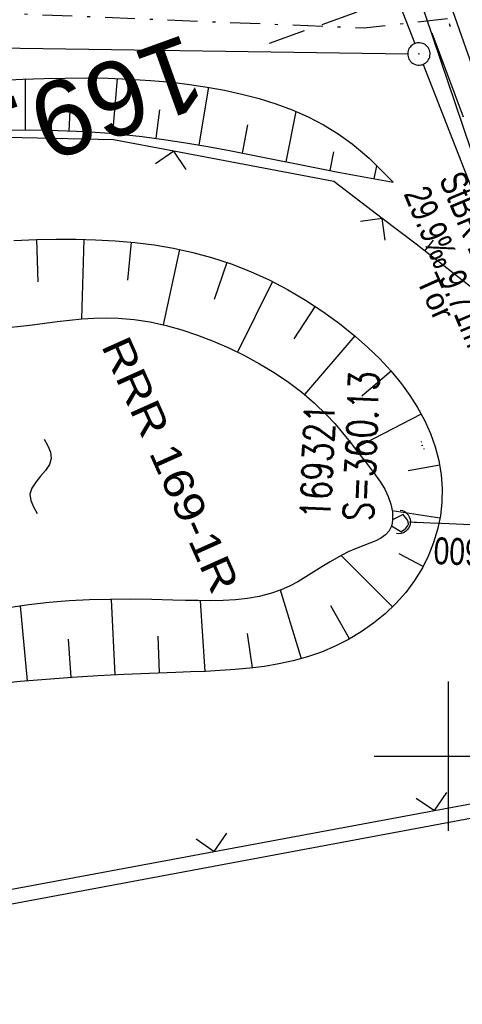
# Model space of a CAD drawing. Extents: x 509202 to 509841, y 456298 to 457260.
# Tile 12 of 56: x 509571 to 509601, y 456483 to 456549. Entities that reach past the tile are written whole.
import ezdxf
from ezdxf.enums import TextEntityAlignment as Align

# ---------------------------------------------------------------- set-up
doc = ezdxf.new("R2010")
doc.units = 0
doc.header["$LTSCALE"] = 10
doc.header["$MEASUREMENT"] = 0
for name, pattern in [('ACAD_ISO14W100', [25.5, 12, -3, 0.5, -3, 0.5, -3, 0.5, -3]), ('LT00', [0]), ('LT08', [0.42, 0.2, -0.1, 0.02, -0.1]), ('LT12', [0.4, 0.3, -0.1]), ('LT17', [0.15, 0.1, -0.05]), ('STRICHLINIE2', [0.375, 0.25, -0.125])]:
    doc.linetypes.add(name, pattern=pattern)
doc.layers.get('0').update_dxf_attribs({"linetype": 'LT00'})
for name, color, linetype in [('--EK_Haltung', 7, 'STRICHLINIE2'), ('--EK_Haltung-Text', 140, 'LT00'), ('--EK_RRB', 181, 'LT00'), ('--EK_Schacht-Text', 5, 'LT00'), ('--EK_ST-93-1', 30, 'LT17'), ('--EL_DFK_AB_L', 21, 'LT00'), ('--EL_DFK_AB_P', 7, 'LT00'), ('--EL_Haltung', 182, 'STRICHLINIE2'), ('--EL_Haltung-Text', 182, 'LT00'), ('--EL_RRB', 181, 'LT00'), ('--WASSER_NUTZUNG', 180, 'Continuous'), ('DFK_AB_L', 21, 'LT00'), ('DFK_AB_P', 7, 'LT00'), ('DFK_TOPO-ANL', 252, 'LT00'), ('DL', 182, 'LT12'), ('RRB_TEXT', 184, 'Continuous'), ('STROM_UNTER', 80, 'LT08'), ('TELEKOM', 210, 'ACAD_ISO14W100'), ('TOR_TEXT_A', 11, 'Continuous'), ('V114_BOESCH', 250, 'LT00'), ('V114_BOSCHUNG', 250, 'LT00'), ('V114_GRABEN', 250, 'LT00'), ('V114_RASTER', 250, 'LT00'), ('V114_UK_DURCH', 182, 'LT00'), ('V114_ZAUN', 40, 'LT00')]:
    doc.layers.add(name, color=color, linetype=linetype)
doc.styles.add('Beschrift', font='ARIAL.TTF')
doc.styles.add('Haltungsbeschriftung', font='ARIAL.TTF', dxfattribs={"width": 0.75})
doc.styles.add('schachtbeschriftung', font='romans.shx', dxfattribs={"width": 0.75, "height": 2})
doc.styles.add('UNIR-H', font='unir_h.shx', dxfattribs={"width": 0.8})

# ---------------------------------------------------------------- blocks, each defined once
blk = doc.blocks.new('SYMB7294')
at = {"color": 0, "linetype": 'ByBlock'}
for p, q in [((-0.25, 0), (-0.25, 0.05)), ((0, 0), (0, 0.1)), ((0.25, 0), (0.25, 0.05))]:
    blk.add_line(p, q, dxfattribs=at)
blk = doc.blocks.new('SYMB0003')
at = {"color": 0, "linetype": 'ByBlock'}
for p, q in [((-0.015712, 0), (0.010166, 0.012015)), ((0, -0.021257), (-0.015712, 0)), ((0.010166, 0.012015), (0, -0.021257))]:
    blk.add_line(p, q, dxfattribs=at)
for points in [[(-0.031395, 0.499013), (-0.093691, 0.491144), (-0.154509, 0.475528), (-0.21289, 0.452414), (-0.267913, 0.422164), (-0.318712, 0.385257), (-0.364484, 0.342274), (-0.404509, 0.293893), (-0.438154, 0.240877), (-0.464888, 0.184062), (-0.484292, 0.124345), (-0.496058, 0.062667), (-0.5, 0)], [(0.5, 0), (0.496057, 0.062667), (0.484292, 0.124345), (0.464888, 0.184062), (0.438153, 0.240877), (0.404509, 0.293893), (0.364484, 0.342274), (0.318712, 0.385257), (0.267913, 0.422164), (0.21289, 0.452414), (0.154509, 0.475528), (0.093691, 0.491144), (0.031395, 0.499013), (-0.031395, 0.499013)], [(-0.5, 0), (-0.496058, -0.062667), (-0.484292, -0.124345), (-0.464888, -0.184062), (-0.438154, -0.240877), (-0.404509, -0.293893), (-0.364485, -0.342274), (-0.318712, -0.385257), (-0.267914, -0.422164), (-0.21289, -0.452414), (-0.154509, -0.475529), (-0.093691, -0.491144), (-0.031395, -0.499014), (0.031395, -0.499014)], [(0.031395, -0.499014), (0.093691, -0.491144), (0.154509, -0.475529), (0.21289, -0.452414), (0.267914, -0.422164), (0.318712, -0.385257), (0.364485, -0.342274), (0.404509, -0.293893), (0.438154, -0.240877), (0.464889, -0.184062), (0.484292, -0.124345), (0.496058, -0.062667), (0.5, 0)]]:
    blk.add_lwpolyline(points, dxfattribs=at)
blk = doc.blocks.new('SYMB7251')
at = {"color": 0, "linetype": 'ByBlock'}
for points in [[(-0.25, 0), (-0.208333, 0.028889), (-0.166667, 0.051111), (-0.125, 0.06), (-0.083333, 0.051111), (-0.041667, 0.028889), (0, 0)], [(0, 0), (0.041667, -0.028889), (0.083333, -0.051111), (0.125, -0.06), (0.166667, -0.051111), (0.208333, -0.028889), (0.25, 0)]]:
    blk.add_lwpolyline(points, dxfattribs=at)
blk = doc.blocks.new('SYMB1107')
at = {"color": 0, "linetype": 'ByBlock'}
for points in [[(-0.2, 0), (-0.196157, 0.039018), (-0.184776, 0.076537), (-0.166294, 0.111114), (-0.141421, 0.141421), (-0.111114, 0.166294), (-0.076537, 0.184776), (-0.039018, 0.196157), (0, 0.2)], [(0, 0.2), (0.039018, 0.196157), (0.076537, 0.184776), (0.111114, 0.166294), (0.141421, 0.141421), (0.166294, 0.111114), (0.184776, 0.076537), (0.196157, 0.039018), (0.2, 0)]]:
    blk.add_lwpolyline(points, dxfattribs=at)
blk = doc.blocks.new('SYMB0024')
at = {"color": 0, "linetype": 'ByBlock'}
for p, q in [((-0.5, 0.5), (0, 0)), ((0, 0), (0.5, 0.5))]:
    blk.add_line(p, q, dxfattribs=at)

msp = doc.modelspace()

# ---------------------------------------------------------------- linework, layer by layer
at = {"layer": '--EK_Haltung'}
msp.add_line((509617.991, 456514.816), (509597.388, 456515.663), dxfattribs=at)
at = {"layer": '--EK_RRB'}
msp.add_lwpolyline([(509570.86, 456534.541), (509572.392, 456534.599), (509573.707, 456534.623), (509575.025, 456534.621), (509576.344, 456534.586), (509577.66, 456534.514), (509578.972, 456534.398), (509580.277, 456534.235), (509581.571, 456534.017), (509582.853, 456533.741), (509584.12, 456533.4), (509585.43, 456532.969), (509586.717, 456532.464), (509587.977, 456531.89), (509589.208, 456531.25), (509590.405, 456530.548), (509591.565, 456529.788), (509592.685, 456528.974), (509593.761, 456528.108), (509594.592, 456527.376), (509595.386, 456526.609), (509596.139, 456525.798), (509596.845, 456524.94), (509597.408, 456524.161), (509597.924, 456523.345), (509598.385, 456522.497), (509598.782, 456521.62), (509599.108, 456520.718), (509599.354, 456519.794), (509599.512, 456518.852), (509599.575, 456517.937), (509599.553, 456517.016), (509599.448, 456516.099), (509599.262, 456515.191), (509598.998, 456514.302), (509598.658, 456513.438), (509598.245, 456512.609), (509597.723, 456511.763), (509597.126, 456510.967), (509596.463, 456510.223), (509595.74, 456509.533), (509594.964, 456508.9), (509594.143, 456508.325), (509593.284, 456507.811), (509592.395, 456507.359), (509591.482, 456506.972), (509590.545, 456506.648), (509589.593, 456506.384), (509588.629, 456506.175), (509587.656, 456506.011), (509586.673, 456505.888), (509585.685, 456505.796), (509584.693, 456505.73), (509583.698, 456505.683), (509582.703, 456505.646), (509581.71, 456505.613), (509579.966, 456505.549), (509578.23, 456505.473), (509576.499, 456505.382), (509574.769, 456505.273), (509573.036, 456505.144), (509571.298, 456504.992), (509569.551, 456504.815)], dxfattribs=at)
at = {"layer": '--EK_ST-93-1', "ltscale": 2.5}
msp.add_line((509625.653, 456561.129), (509587.956, 456547.729), dxfattribs=at)
at = {"layer": '--EL_DFK_AB_L'}
for p, q in [((509573.544, 456609.592), (509597.737, 456547.728)), ((509531.24, 456548.008), (509597.26, 456547.039)), ((509598.284, 456546.331), (509603.757, 456532.337)), ((509545.348, 456485.377), (509615.593, 456498.491))]:
    msp.add_line(p, q, dxfattribs=at)
at = {"layer": '--EL_Haltung'}
msp.add_line((509617.991, 456514.816), (509597.388, 456515.663), dxfattribs=at)
at = {"layer": '--EL_RRB'}
msp.add_lwpolyline([(509570.86, 456534.541), (509572.392, 456534.599), (509573.707, 456534.623), (509575.025, 456534.621), (509576.344, 456534.586), (509577.66, 456534.514), (509578.972, 456534.398), (509580.277, 456534.235), (509581.571, 456534.017), (509582.853, 456533.741), (509584.12, 456533.4), (509585.43, 456532.969), (509586.717, 456532.464), (509587.977, 456531.89), (509589.208, 456531.25), (509590.405, 456530.548), (509591.565, 456529.788), (509592.685, 456528.974), (509593.761, 456528.108), (509594.592, 456527.376), (509595.386, 456526.609), (509596.139, 456525.798), (509596.845, 456524.94), (509597.408, 456524.161), (509597.924, 456523.345), (509598.385, 456522.497), (509598.782, 456521.62), (509599.108, 456520.718), (509599.354, 456519.794), (509599.512, 456518.852), (509599.575, 456517.937), (509599.553, 456517.016), (509599.448, 456516.099), (509599.262, 456515.191), (509598.998, 456514.302), (509598.658, 456513.438), (509598.245, 456512.609), (509597.723, 456511.763), (509597.126, 456510.967), (509596.463, 456510.223), (509595.74, 456509.533), (509594.964, 456508.9), (509594.143, 456508.325), (509593.284, 456507.811), (509592.395, 456507.359), (509591.482, 456506.972), (509590.545, 456506.648), (509589.593, 456506.384), (509588.629, 456506.175), (509587.656, 456506.011), (509586.673, 456505.888), (509585.685, 456505.796), (509584.693, 456505.73), (509583.698, 456505.683), (509582.703, 456505.646), (509581.71, 456505.613), (509579.966, 456505.549), (509578.23, 456505.473), (509576.499, 456505.382), (509574.769, 456505.273), (509573.036, 456505.144), (509571.298, 456504.992), (509569.551, 456504.815)], dxfattribs=at)
at = {"layer": 'DFK_AB_L'}
for p, q in [((509573.544, 456609.592), (509597.737, 456547.728)), ((509531.24, 456548.008), (509597.26, 456547.039)), ((509598.284, 456546.331), (509603.757, 456532.337)), ((509545.348, 456485.377), (509615.593, 456498.491))]:
    msp.add_line(p, q, dxfattribs=at)
at = {"layer": 'DL'}
msp.add_line((509617.991, 456514.816), (509597.388, 456515.663), dxfattribs=at)
at = {"layer": 'STROM_UNTER', "flags": 128}
for points in [[(509480.891, 456838.678), (509481.335, 456838.812), (509499.59, 456799.516), (509505.766, 456785.19), (509525.254, 456739.144), (509544.692, 456693.287), (509566.09, 456634.457), (509576.274, 456611.773), (509577.886, 456605.064), (509597.832, 456555.4), (509600.268, 456548.385)], [(509599.925, 456549.372), (509594.349, 456548.748), (509551.356, 456550.516), (509524.651, 456550.908), (509515.969, 456551.508), (509507.558, 456552.342), (509506.86, 456551.393)]]:
    msp.add_lwpolyline(points, dxfattribs=at)
at = {"layer": 'TELEKOM', "ltscale": 0.05, "flags": 128}
msp.add_lwpolyline([(509636.802, 456411.091), (509642.981, 456426.337), (509630.678, 456459.21), (509619.252, 456491.259), (509607.121, 456526.189), (509597.724, 456551.623), (509584.832, 456577.721), (509583.566, 456576.152), (509539.258, 456580.146), (509539.673, 456583.967)], dxfattribs=at)
at = {"layer": 'TOR_TEXT_A'}
msp.add_line((509598.963, 456534.567), (509598.405, 456533.861), dxfattribs=at)
at = {"layer": 'V114_BOESCH'}
for points in [[(509570.044, 456545.265), (509571.47, 456545.332), (509572.893, 456545.384), (509574.314, 456545.416), (509575.736, 456545.424), (509577.161, 456545.403), (509578.59, 456545.35), (509580.025, 456545.26), (509581.469, 456545.128), (509582.644, 456544.988), (509583.82, 456544.814), (509584.991, 456544.601), (509586.153, 456544.346), (509587.299, 456544.044), (509588.423, 456543.692), (509589.521, 456543.284), (509590.585, 456542.816), (509591.612, 456542.285), (509592.594, 456541.687), (509593.527, 456541.016), (509594.106, 456540.54), (509594.666, 456540.038), (509595.212, 456539.517), (509595.749, 456538.983), (509596.281, 456538.442)], [(509570.027, 456541.923), (509571.92, 456541.94), (509573.811, 456541.909), (509575.699, 456541.828), (509577.581, 456541.693), (509579.457, 456541.5), (509580.926, 456541.307), (509582.391, 456541.083), (509583.854, 456540.832), (509585.313, 456540.561), (509586.771, 456540.276), (509588.228, 456539.983), (509589.685, 456539.687), (509591.142, 456539.394), (509592.6, 456539.11), (509593.826, 456538.882), (509595.053, 456538.66), (509596.281, 456538.442)], [(509570.86, 456534.541), (509572.392, 456534.599), (509573.707, 456534.623), (509575.025, 456534.621), (509576.344, 456534.586), (509577.66, 456534.514), (509578.972, 456534.398), (509580.277, 456534.235), (509581.571, 456534.017), (509582.853, 456533.741), (509584.12, 456533.4), (509585.43, 456532.969), (509586.717, 456532.464), (509587.977, 456531.89), (509589.208, 456531.25), (509590.405, 456530.548), (509591.565, 456529.788), (509592.685, 456528.974), (509593.761, 456528.108), (509594.592, 456527.376), (509595.386, 456526.609), (509596.139, 456525.798), (509596.845, 456524.94), (509597.408, 456524.161), (509597.924, 456523.345), (509598.385, 456522.497), (509598.782, 456521.62), (509599.108, 456520.718), (509599.354, 456519.794), (509599.512, 456518.852), (509599.575, 456517.937), (509599.553, 456517.016), (509599.448, 456516.099), (509599.262, 456515.191), (509598.998, 456514.302), (509598.658, 456513.438), (509598.245, 456512.609), (509597.723, 456511.763), (509597.126, 456510.967), (509596.463, 456510.223), (509595.74, 456509.533), (509594.964, 456508.9), (509594.143, 456508.325), (509593.284, 456507.811), (509592.395, 456507.359), (509591.482, 456506.972), (509590.545, 456506.648), (509589.593, 456506.384), (509588.629, 456506.175), (509587.656, 456506.011), (509586.673, 456505.888), (509585.685, 456505.796), (509584.693, 456505.73), (509583.698, 456505.683), (509582.703, 456505.646), (509581.71, 456505.613), (509579.966, 456505.549), (509578.23, 456505.473), (509576.499, 456505.382), (509574.769, 456505.273), (509573.036, 456505.144), (509571.298, 456504.992), (509569.551, 456504.815)], [(509570.478, 456528.706), (509571.302, 456528.794), (509572.125, 456528.895), (509572.948, 456529.002), (509573.77, 456529.107), (509574.591, 456529.202), (509575.411, 456529.281), (509576.229, 456529.335), (509577.046, 456529.357), (509577.862, 456529.34), (509578.938, 456529.248), (509580.009, 456529.08), (509581.074, 456528.844), (509582.131, 456528.547), (509583.177, 456528.195), (509584.212, 456527.796), (509585.274, 456527.337), (509586.316, 456526.833), (509587.331, 456526.285), (509588.315, 456525.693), (509589.262, 456525.054), (509590.166, 456524.371), (509591.021, 456523.641), (509591.822, 456522.864), (509592.364, 456522.275), (509592.886, 456521.664), (509593.396, 456521.032), (509593.905, 456520.381), (509594.423, 456519.713), (509594.77, 456519.266), (509595.11, 456518.811), (509595.431, 456518.347), (509595.718, 456517.872), (509595.957, 456517.384), (509596.135, 456516.883), (509596.236, 456516.367), (509596.248, 456515.834), (509596.223, 456515.614), (509596.173, 456515.404), (509596.014, 456515.085), (509595.774, 456514.823), (509595.468, 456514.606), (509595.114, 456514.423), (509594.727, 456514.263), (509594.324, 456514.112), (509593.921, 456513.96), (509593.266, 456513.675), (509592.65, 456513.361), (509592.066, 456513.027), (509591.505, 456512.683), (509590.961, 456512.338), (509590.424, 456512.002), (509589.888, 456511.684), (509589.343, 456511.394), (509588.784, 456511.141), (509588.057, 456510.888), (509587.299, 456510.699), (509586.514, 456510.565), (509585.708, 456510.478), (509584.885, 456510.43), (509584.049, 456510.413), (509583.207, 456510.417), (509582.362, 456510.434), (509581.519, 456510.457), (509580.102, 456510.489), (509578.703, 456510.505), (509577.318, 456510.499), (509575.945, 456510.466), (509574.581, 456510.399), (509573.223, 456510.293), (509571.868, 456510.141), (509570.512, 456509.938)]]:
    msp.add_lwpolyline(points, dxfattribs=at)
at = {"layer": 'V114_BOSCHUNG'}
for p, q in [((509571.651, 456541.939), (509571.649, 456545.34)), ((509577.489, 456541.7), (509577.81, 456545.383)), ((509583.283, 456540.932), (509583.933, 456544.795)), ((509574.573, 456541.882), (509574.651, 456543.652)), ((509580.391, 456541.381), (509580.639, 456543.284)), ((509589.11, 456539.804), (509589.79, 456543.172)), ((509586.187, 456540.392), (509586.548, 456542.272)), ((509592.059, 456539.214), (509592.304, 456540.465)), ((509595.022, 456538.666), (509595.184, 456539.544)), ((509575.55, 456534.611), (509575.395, 456529.279)), ((509572.392, 456534.599), (509572.471, 456531.774)), ((509578.736, 456534.423), (509578.47, 456531.871)), ((509581.961, 456533.94), (509580.881, 456528.891)), ((509585.14, 456533.07), (509584.278, 456530.588)), ((509588.196, 456531.781), (509585.855, 456527.062)), ((509591.05, 456530.134), (509589.623, 456527.951)), ((509593.706, 456528.153), (509590.353, 456524.218)), ((509596.147, 456525.789), (509594.176, 456524.121)), ((509598.17, 456522.909), (509593.726, 456520.611)), ((509599.414, 456519.493), (509597.29, 456519.113)), ((509599.42, 456515.941), (509596.227, 456516.43)), ((509598.295, 456512.702), (509596.689, 456513.556)), ((509596.238, 456509.996), (509592.795, 456513.438)), ((509590.134, 456506.527), (509588.731, 456511.12)), ((509577.653, 456505.444), (509577.405, 456510.5)), ((509583.677, 456505.682), (509583.383, 456510.415)), ((509571.781, 456505.037), (509571.311, 456510.064)), ((509593.359, 456507.853), (509592.111, 456510.065)), ((509574.71, 456505.269), (509574.533, 456507.827)), ((509580.63, 456505.575), (509580.529, 456508.029)), ((509586.848, 456505.908), (509586.519, 456508.216))]:
    msp.add_line(p, q, dxfattribs=at)
at = {"layer": 'V114_GRABEN'}
for p, q in [((509596.962, 456516.183), (509596.248, 456515.834)), ((509596.792, 456515.018), (509596.173, 456515.404))]:
    msp.add_line(p, q, dxfattribs=at)
for points in [[(509594.132, 456564.263), (509599.568, 456551.917), (509603.816, 456539.838)], [(509602.006, 456539.142), (509597.941, 456551.173), (509592.852, 456563.56)], [(509596.792, 456515.018), (509596.97, 456515.141), (509597.128, 456515.267), (509597.245, 456515.399), (509597.303, 456515.54), (509597.287, 456515.691), (509597.212, 456515.85), (509597.097, 456516.015), (509596.962, 456516.183)]]:
    msp.add_lwpolyline(points, dxfattribs=at)
at = {"layer": 'V114_RASTER'}
for p, q in [((509600, 456495), (509600, 456505)), ((509595, 456500), (509605, 456500))]:
    msp.add_line(p, q, dxfattribs=at)
at = {"layer": 'V114_ZAUN'}
for p, q in [((509599.045, 456496.355), (509613.793, 456499.092)), ((509584.296, 456493.619), (509599.045, 456496.355)), ((509569.548, 456490.883), (509584.296, 456493.619))]:
    msp.add_line(p, q, dxfattribs=at)
for points in [[(509581.579, 456540.514), (509577.532, 456541.279), (509568.34, 456541.474), (509566.659, 456541.325)], [(509595.557, 456536.018), (509592.315, 456538.485), (509581.579, 456540.514)], [(509605.877, 456525.713), (509604.632, 456529.037), (509602.053, 456530.978), (509597.835, 456534.284), (509595.557, 456536.018)]]:
    msp.add_lwpolyline(points, dxfattribs=at)

# ---------------------------------------------------------------- block references
at = {"layer": '--EL_DFK_AB_P', "xscale": 1.500000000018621, "yscale": 1.5, "zscale": 1.5, "rotation": 264.7377099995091}
msp.add_blockref('SYMB0003', (509598.01, 456547.029), dxfattribs=at)
at = {"layer": '--WASSER_NUTZUNG', "xscale": 9.999999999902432, "yscale": 10.00000000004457, "zscale": 10, "rotation": 264.7377000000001}
msp.add_blockref('SYMB7251', (509572.658, 456518.742), dxfattribs=at)
at = {"layer": 'DFK_AB_P', "xscale": 1.500000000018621, "yscale": 1.5, "zscale": 1.5, "rotation": 264.7377099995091}
msp.add_blockref('SYMB0003', (509598.01, 456547.029), dxfattribs=at)
at = {"layer": 'DFK_TOPO-ANL', "rotation": 111.3371599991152}
msp.add_blockref('SYMB7294', (509598.28, 456520.81), dxfattribs=at)
at = {"layer": 'V114_UK_DURCH', "xscale": 3.999999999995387, "yscale": 4.000000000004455, "zscale": 4, "rotation": 261.1275956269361}
msp.add_blockref('SYMB1107', (509596.639, 456515.694), dxfattribs=at)
at = {"layer": 'V114_ZAUN', "yscale": 2.099999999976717, "zscale": 2.1}
for p, xscale, rotation in [((509581.579, 456540.514), 2.099999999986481, 169.2988400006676), ((509595.557, 456536.018), 2.09999999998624, 142.727949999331), ((509599.045, 456496.355), 2.100000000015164, 10.51086999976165), ((509584.296, 456493.619), 2.100000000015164, 10.51086999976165)]:
    msp.add_blockref('SYMB0024', p, dxfattribs=dict(at, xscale=xscale, rotation=rotation))

# ---------------------------------------------------------------- texts
at = {"layer": '--EK_Haltung-Text', "style": 'Haltungsbeschriftung', "width": 0.75}
for s, p in [('StBR DN 300', (509599.328, 456538.652)), ('29.9‰ 9.71m', (509596.965, 456537.667))]:
    msp.add_text(s, height=1.8, rotation=-67.35335, dxfattribs=at).set_placement(p)
at = {"layer": '--EK_Schacht-Text', "style": 'schachtbeschriftung', "width": 0.75}
for s, p in [('S=360.13', (509594.939, 456515.718)), ('169321', (509592.062, 456515.838))]:
    msp.add_text(s, height=2, rotation=-272.37766, dxfattribs=at).set_placement(p)
at = {"layer": '--EK_ST-93-1', "style": 'Beschrift'}
msp.add_text('169,600', height=5, rotation=-160.1926, dxfattribs=at).set_placement((509583.264, 456546.057), align=Align.MIDDLE_LEFT)
at = {"layer": '--EL_Haltung-Text', "style": 'Haltungsbeschriftung', "width": 0.75}
msp.add_text('StBR DN 600', height=1.8, rotation=-182.35655, dxfattribs=at).set_placement((509610.349, 456514.209))
at = {"layer": 'RRB_TEXT', "insert": (509576.67, 456527.478), "char_height": 2, "attachment_point": 7, "rotation": 294.084, "style": 'UNIR-H'}
msp.add_mtext('{\\W1.2;RRR 169-1R}', dxfattribs=at)
at = {"layer": 'TOR_TEXT_A', "insert": (509597.789, 456531.901), "char_height": 1.5, "attachment_point": 7, "rotation": 294.084, "style": 'Beschrift'}
msp.add_mtext('Tor', dxfattribs=at)

doc.saveas('drawing.dxf')
